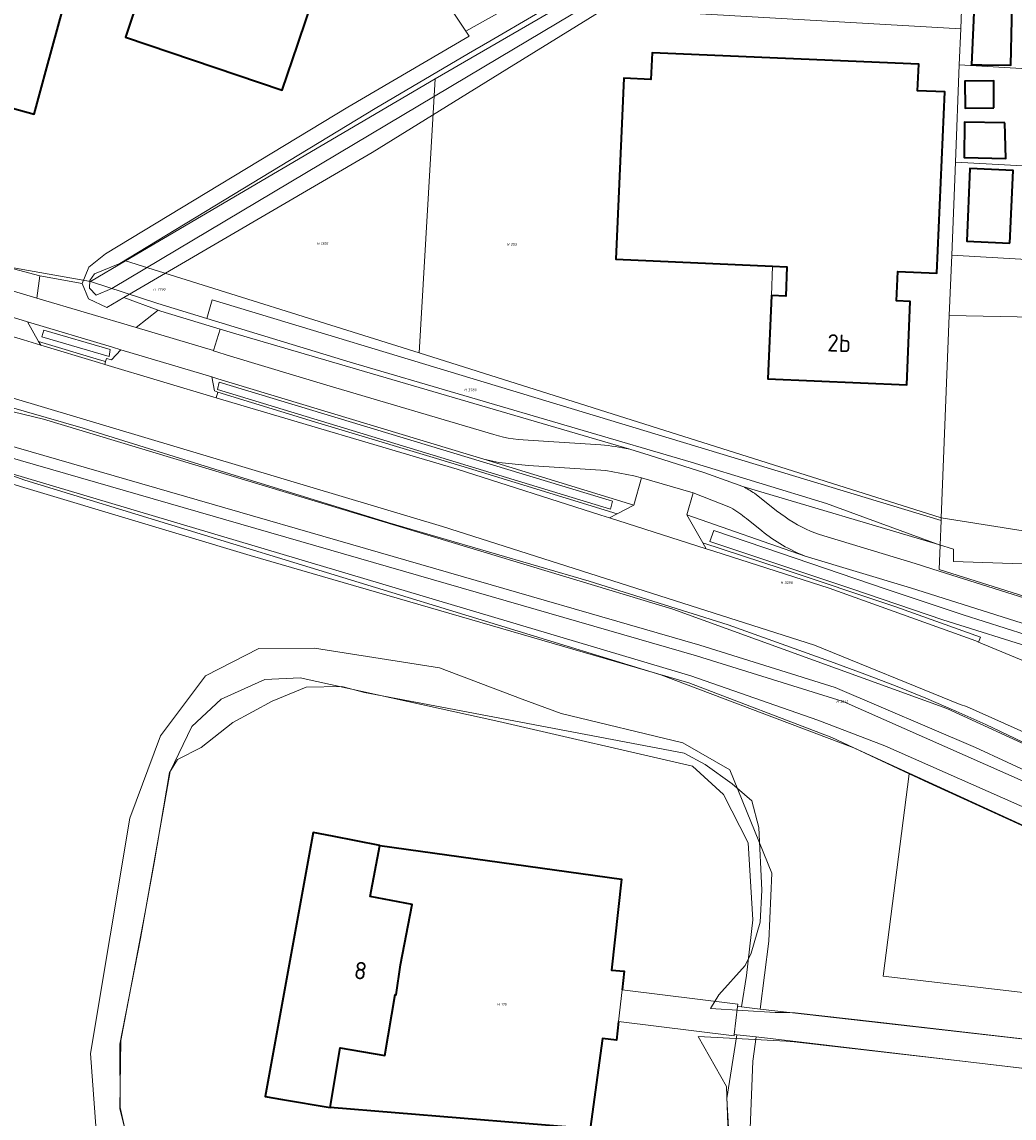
# Model space of a CAD drawing. Header units: metres. Extents: x 104777 to 177370, y 409697 to 438337.
# Tile 63 of 133: x 129583 to 129685, y 423335 to 423448. Entities that reach past the tile are written whole.
import ezdxf
from ezdxf.enums import TextEntityAlignment as Align
from ezdxf.lldxf.tags import DXFTag

# ---------------------------------------------------------------- set-up
doc = ezdxf.new("R2010")
doc.units = ezdxf.units.M
for name, color, linetype, lineweight in [('B-WE-GK-KADEMUUR-G', 150, 'Continuous', 35), ('B-WE-GR-FRUITTEELT-GV', 40, 'Continuous', 13), ('B-WE-GR-GRAS-GV', 60, 'Continuous', 13), ('B-WE-GR-GROENVOORZIENING-GV', 80, 'Continuous', 18), ('B-WE-GR-HAAG-GV', 90, 'Continuous', 13), ('B-WE-GR-HOUTWAL-GV', 40, 'Continuous', 13), ('B-WE-IE-TERREINAFSCHEIDING_KUNSTMATIG_HEKWERK-G', 20, 'IE-TERREINAFSCHEIDING_KUNSTMATIG-SO', 18), ('B-WE-KG-GRENS_PERCEEL-G', 150, 'KG-PERCEEL-SO', 18), ('B-WE-KG-GRENS_PERCEEL-S', 150, 'Continuous', 25), ('B-WE-KW-KUNSTWERK_DEK-GV', 170, 'Continuous', 18), ('B-WE-OG-BEBOUWING-G', 7, 'Continuous', 35), ('B-WE-OG-BEBOUWING-GV', 7, 'Continuous', 35), ('B-WE-OG-BEBOUWING_HUISNUMMER-T18', 10, 'Continuous', 18), ('B-WE-OG-BEBOUWING_LUIFEL-GV', 7, 'Continuous', 18), ('B-WE-OG-TERREIN_BEGROEID-GV', 7, 'Continuous', 18), ('B-WE-OG-TERREIN_ERF-GV', 7, 'Continuous', 18), ('B-WE-OG-TERREIN_OEVER-GV', 7, 'Continuous', 18), ('B-WE-OG-WATER-GV', 130, 'Continuous', 18), ('B-WE-OG-WATER_SLOOT-GV', 120, 'Continuous', 18), ('B-WE-OG-WEG-GV', 7, 'Continuous', 18), ('B-WE-VH-GESLOTENVERHARDING_ASFALT-GV', 10, 'Continuous', 18), ('B-WE-VH-HALFVERHARDING_GRIND-GV', 252, 'Continuous', 18), ('B-WE-VH-ONVERHARD-GV', 252, 'Continuous', 18), ('B-WE-VH-OPENVERHARDING_BETONSTRAATSTEEN-GV', 90, 'Continuous', 18), ('B-WE-VH-OPENVERHARDING_TEGEL-GV', 90, 'Continuous', 18)]:
    doc.layers.add(name, color=color, linetype=linetype, lineweight=lineweight)
doc.styles.add('NLCS-ISO', font='NLCS-ISO.ttf')
doc.styles.add('NLCS-ISO-M20-T18', font='NLCS-ISO.ttf', dxfattribs={"height": 0.036})
doc.styles.get("Standard").update_dxf_attribs({"font": 'Romans.shx'})
doc.linetypes.add('IE-TERREINAFSCHEIDING_KUNSTMATIG-SO', pattern='A,4,[82,NLCS.SHX,S=0.75,R=90,X=0,Y=0],4,-2', length=10)
tags = doc.linetypes.add('KG-PERCEEL-SO', pattern='A,5.5,-2,["P",Standard,S=1.8,R=0,X=-0.5,Y=-0.9],-2,5.5,-2,[5,NLCS.SHX,S=0.75,R=0,X=0,Y=0],-2', length=19).pattern_tags.tags
tags[6] = DXFTag(74, 10)

# ---------------------------------------------------------------- blocks, each defined once
blk = doc.blocks.new('SKG-PERCEELNUMMER-SO')
at = {"style": 'NLCS-ISO', "oblique": 10, "flags": 1}
for tag, p in [('GEMEENTECODE', (0, 2.55)), ('PERCEELGROOTTE', (0, -2.45))]:
    blk.add_attdef(tag, text='', height=1.8, dxfattribs=at).set_placement(p, align=Align.MIDDLE_CENTER)
at = {"style": 'NLCS-ISO', "oblique": 10}
blk.add_attdef('SECTIE', text='', height=1.8, dxfattribs=at).set_placement((-0.5, 0), align=Align.MIDDLE_RIGHT)
blk.add_attdef('PERCEELNUMMER', text='', height=1.8, dxfattribs=at).set_placement((0.5, 0), align=Align.MIDDLE_LEFT)

msp = doc.modelspace()

# ---------------------------------------------------------------- linework, layer by layer
at = {"layer": 'B-WE-GK-KADEMUUR-G', "ltscale": 20, "flags": 128}
for points in [[(129619.9, 423362.72), (129644.85, 423359.24), (129643.82, 423349.84), (129645.12, 423349.71), (129644.91, 423347.79)], [(129644.54, 423344.53), (129644.33, 423342.58), (129642.88, 423342.75), (129641.61, 423333.43), (129614.76, 423335.63)]]:
    msp.add_lwpolyline(points, dxfattribs=at)
at = {"layer": 'B-WE-GR-FRUITTEELT-GV', "ltscale": 20, "flags": 128}
msp.add_lwpolyline([(129619.035, 423461.498), (129628.781, 423446.842), (129629.954, 423447.518), (129642.872, 423454.781)], dxfattribs=at)
at = {"layer": 'B-WE-GR-GRAS-GV', "ltscale": 20, "flags": 128}
msp.add_lwpolyline([(129700.821, 423358.089), (129699.632, 423358.633), (129676.995, 423368.971), (129674.552, 423370.121), (129671.877, 423349.197), (129698.101, 423346.154)], close=True, dxfattribs=at)
at = {"layer": 'B-WE-GR-GROENVOORZIENING-GV', "ltscale": 20, "flags": 128}
for points in [[(129585.165, 423415.948), (129584.965, 423415.284), (129591.919, 423413.224), (129592.039, 423413.968)], [(129603.301, 423410.584), (129603.102, 423409.813), (129643.702, 423397.456), (129643.928, 423398.293)], [(129654.388, 423395.255), (129653.974, 423394.109), (129668.648, 423389.228), (129678.033, 423386.009), (129687.917, 423382.933), (129696.776, 423379.646), (129699.122, 423378.814), (129699.378, 423379.987), (129688.82, 423383.803), (129680.152, 423386.538), (129672.068, 423389.224), (129661.266, 423392.92)]]:
    msp.add_lwpolyline(points, close=True, dxfattribs=at)
at = {"layer": 'B-WE-GR-HAAG-GV', "ltscale": 20, "flags": 128}
for points in [[(129585.165, 423415.948), (129584.965, 423415.284), (129591.919, 423413.224), (129592.039, 423413.968)], [(129603.301, 423410.584), (129603.102, 423409.813), (129643.702, 423397.456), (129643.928, 423398.293)], [(129654.388, 423395.255), (129653.974, 423394.109), (129668.648, 423389.228), (129678.033, 423386.009), (129687.917, 423382.933), (129696.776, 423379.646), (129699.122, 423378.814), (129699.378, 423379.987), (129688.82, 423383.803), (129680.152, 423386.538), (129672.068, 423389.224), (129661.266, 423392.92)]]:
    msp.add_lwpolyline(points, close=True, dxfattribs=at)
at = {"layer": 'B-WE-GR-HOUTWAL-GV', "ltscale": 20, "flags": 128}
for points in [[(129566.462, 423408.402), (129652.926, 423383.422), (129666.929, 423379.046), (129681.421, 423372.844), (129694.491, 423366.767), (129688.318, 423372.31), (129678.449, 423376.849), (129650.163, 423387.14), (129627.365, 423394), (129585.146, 423406.771), (129567.164, 423411.083), (129566.799, 423409.688)], [(129658.764, 423342.924), (129658.41, 423340.428), (129658.129, 423333.478), (129658.084, 423332.867), (129657.867, 423329.909), (129669.305, 423328.617), (129668.787, 423321.299), (129678.93, 423319.913), (129679.679, 423325.899), (129693.914, 423323.523), (129695.25, 423338.618)]]:
    msp.add_lwpolyline(points, close=True, dxfattribs=at)
for points in [[(129698.101, 423346.154), (129671.877, 423349.197), (129674.552, 423370.121), (129666.583, 423373.873), (129651.799, 423379.509), (129606.491, 423392.672), (129565.561, 423404.956)], [(129590.586, 423333.269), (129589.984, 423341.227), (129594.047, 423365.528), (129597.228, 423374.037), (129601.872, 423380.244), (129607.372, 423383.061), (129613.136, 423383.092), (129626.032, 423381.052), (129634.594, 423377.843), (129638.63, 423376.33), (129651.18, 423373.33), (129656.04, 423370.52), (129660.36, 423359.86), (129660.05, 423352.83), (129659.172, 423345.802), (129714.36, 423339.54)]]:
    msp.add_lwpolyline(points, dxfattribs=at)
at = {"layer": 'B-WE-IE-TERREINAFSCHEIDING_KUNSTMATIG_HEKWERK-G', "ltscale": 20, "flags": 128}
for points in [[(129596.992, 423418.029), (129593.439, 423419.32)], [(129597.26, 423417.931), (129596.992, 423418.029)], [(129597.26, 423417.931), (129603.4, 423416.076)], [(129603.4, 423416.076), (129604.423, 423415.767)], [(129645.699, 423403.647), (129604.423, 423415.767)], [(129647.718, 423403.054), (129645.699, 423403.647)], [(129647.718, 423403.054), (129653.439, 423401.205)], [(129653.439, 423401.205), (129657.388, 423399.813)], [(129657.388, 423399.813), (129677.585, 423393.806)], [(129677.585, 423393.806), (129679.145, 423393.342)]]:
    msp.add_lwpolyline(points, dxfattribs=at)
at = {"layer": 'B-WE-KG-GRENS_PERCEEL-G', "ltscale": 20, "flags": 128}
for points in [[(129679.882, 423447.088), (129680.117, 423452.988)], [(129485.502, 423451.636), (129499.353, 423447.277), (129529.505, 423438.136), (129555.692, 423430.156), (129580.457, 423422.681), (129590.01, 423420.972)], [(129625.6, 423441.94), (129638.629, 423449.487)], [(129638.629, 423449.487), (129679.882, 423447.088)], [(129679.735, 423443.38), (129679.882, 423447.088)], [(129679.335, 423433.316), (129679.735, 423443.38)], [(129706.724, 423441.776), (129679.735, 423443.38)], [(129593.631, 423423.106), (129625.6, 423441.94)], [(129623.963, 423413.621), (129625.6, 423441.94)], [(129678.952, 423423.694), (129679.335, 423433.316)], [(129679.335, 423433.316), (129706.493, 423431.836)], [(129590.01, 423420.972), (129593.631, 423423.106)], [(129593.631, 423423.106), (129623.963, 423413.621)], [(129678.705, 423417.48), (129678.952, 423423.694)], [(129706.267, 423422.118), (129678.952, 423423.694)], [(129590.01, 423420.972), (129596.955, 423418.704), (129602.003, 423417.165)], [(129602.003, 423417.165), (129602.582, 423419.076)], [(129602.582, 423419.076), (129632.153, 423410.121), (129677.863, 423396.282)], [(129602.003, 423417.165), (129616.824, 423412.651), (129652.04, 423402.327), (129666.018, 423398.044), (129677.762, 423393.742)], [(129677.874, 423396.565), (129678.705, 423417.48)], [(129678.705, 423417.48), (129703.224, 423417.001), (129703.203, 423415.774)], [(129566.048, 423412.511), (129589.231, 423405.833), (129604.399, 423401.108), (129620.724, 423396.072), (129641.492, 423390.031), (129655.85, 423385.507), (129666.815, 423381.572)], [(129623.963, 423413.621), (129677.874, 423396.565)], [(129564.617, 423407.137), (129583.232, 423400.467), (129648.903, 423380.335), (129668.849, 423372.791), (129689.691, 423363.246), (129708.225, 423354.766), (129726.135, 423344.342), (129732.093, 423340.896)], [(129677.762, 423393.742), (129677.863, 423396.282)], [(129677.863, 423396.282), (129677.874, 423396.565)], [(129677.874, 423396.565), (129702.812, 423392.617)], [(129677.662, 423391.221), (129677.762, 423393.742)], [(129695.905, 423385.471), (129677.662, 423391.221)], [(129688.555, 423372.27), (129685.523, 423373.763), (129682.464, 423375.203), (129679.381, 423376.587), (129676.273, 423377.917), (129673.142, 423379.191), (129669.989, 423380.41), (129666.815, 423381.572)], [(129598.321, 423370.509), (129598.987, 423371.6), (129601.433, 423372.842), (129604.711, 423375.432), (129608.762, 423377.628), (129612.277, 423379.056), (129615.973, 423379.135)], [(129615.973, 423379.135), (129618.308, 423378.501)], [(129618.308, 423378.501), (129618.838, 423378.425)], [(129618.838, 423378.425), (129651.316, 423372.24)], [(129651.316, 423372.24), (129653.494, 423371.065), (129656.283, 423369.073), (129658.292, 423367.331), (129659.034, 423364.565), (129659.325, 423358.079), (129659.18, 423354.777), (129658.249, 423351.581), (129657.618, 423350.314), (129654.895, 423347.268), (129654.034, 423345.858), (129660.722, 423345.443), (129662.235, 423345.468)], [(129655.703, 423337.811), (129655.81, 423334.827), (129655.967, 423329.999), (129655.967, 423329.165), (129655.664, 423326.89), (129654.375, 423324.008), (129652.631, 423320.975), (129650.811, 423319.079), (129649.294, 423318.17), (129645.427, 423316.819), (129631.929, 423318.335), (129618.204, 423319.928), (129611.72, 423320.594), (129606.488, 423320.973), (129600.679, 423323.242), (129597.873, 423325.138), (129594.387, 423330.283), (129594.309, 423330.37), (129593.02, 423335.527), (129593.148, 423342.557), (129595.65, 423355.827), (129596.56, 423360.908), (129598.153, 423370.235), (129598.321, 423370.509)], [(129662.235, 423345.468), (129662.775, 423345.408)], [(129662.775, 423345.408), (129671.032, 423344.483), (129731.077, 423337.578)], [(129661.86, 423342.485), (129652.765, 423342.974), (129655.703, 423337.811)], [(129729.788, 423334.545), (129680.059, 423340.438), (129662.694, 423342.409), (129661.86, 423342.485)]]:
    msp.add_lwpolyline(points, dxfattribs=at)
at = {"layer": 'B-WE-KW-KUNSTWERK_DEK-GV', "ltscale": 20, "flags": 128}
msp.add_lwpolyline([(129656.85, 423346.31), (129644.91, 423347.79), (129644.54, 423344.53), (129656.48, 423343.04), (129656.497, 423343.192), (129656.823, 423346.069)], close=True, dxfattribs=at)
at = {"layer": 'B-WE-OG-BEBOUWING-G', "ltscale": 20, "flags": 128}
for points in [[(129574.69, 423446.39), (129573.38, 423441.57), (129576.76, 423440.64), (129576.68, 423440.34), (129584.19, 423438.29), (129585.5, 423443.11), (129592.88, 423470.125), (129584.604, 423472.384), (129583.686, 423469.006), (129582.239, 423469.401), (129576.732, 423449.136), (129578.661, 423448.609), (129577.825, 423445.534)], [(129612.881, 423456.619), (129604.392, 423459.493), (129602.563, 423460.112), (129598.74, 423461.406), (129595.21, 423450.97), (129593.61, 423446.24), (129609.8, 423440.76), (129611.4, 423445.5), (129614.92, 423455.929), (129614.508, 423456.069)], [(129660.436, 423422.567), (129661.912, 423422.5), (129661.808, 423419.459), (129660.352, 423419.523), (129659.973, 423410.928), (129674.307, 423410.321), (129674.668, 423418.923), (129673.259, 423418.98), (129673.382, 423422.028), (129677.419, 423421.854), (129678.228, 423440.578), (129675.43, 423440.699), (129675.548, 423443.427), (129648, 423444.618), (129647.879, 423441.871), (129645.091, 423441.994), (129644.263, 423423.298)], [(129614.76, 423335.63), (129615.8, 423341.79), (129620.4, 423341.02), (129621.46, 423347.3), (129621.58, 423347.28), (129622.02, 423350.39), (129623.22, 423356.6), (129618.88, 423357.44), (129619.9, 423362.72), (129614.99, 423363.66), (129612.994, 423364.042), (129608.058, 423336.772), (129609.83, 423336.47)]]:
    msp.add_lwpolyline(points, close=True, dxfattribs=at)
at = {"layer": 'B-WE-OG-BEBOUWING-GV', "ltscale": 20, "flags": 128}
for points in [[(129574.69, 423446.39), (129573.38, 423441.57), (129576.76, 423440.64), (129576.68, 423440.34), (129584.19, 423438.29), (129585.5, 423443.11), (129592.88, 423470.125), (129584.604, 423472.384), (129583.686, 423469.006), (129582.239, 423469.401), (129576.732, 423449.136), (129578.661, 423448.609), (129577.825, 423445.534)], [(129612.881, 423456.619), (129604.392, 423459.493), (129602.563, 423460.112), (129598.74, 423461.406), (129595.21, 423450.97), (129593.61, 423446.24), (129609.8, 423440.76), (129611.4, 423445.5), (129614.92, 423455.929), (129614.508, 423456.069)], [(129685.16, 423448.023), (129685.185, 423452.573), (129682.092, 423452.63), (129681.394, 423452.638), (129681.19, 423448), (129680.987, 423443.361), (129682.051, 423443.384), (129685.049, 423443.328)], [(129660.436, 423422.567), (129661.912, 423422.5), (129661.808, 423419.459), (129660.352, 423419.523), (129659.973, 423410.928), (129674.307, 423410.321), (129674.668, 423418.923), (129673.259, 423418.98), (129673.382, 423422.028), (129677.419, 423421.854), (129678.228, 423440.578), (129675.43, 423440.699), (129675.548, 423443.427), (129648, 423444.618), (129647.879, 423441.871), (129645.091, 423441.994), (129644.263, 423423.298)], [(129683.317, 423438.919), (129683.293, 423441.715), (129680.322, 423441.689), (129680.346, 423438.894)], [(129684.447, 423437.395), (129680.28, 423437.435), (129680.242, 423433.802), (129684.545, 423433.696)], [(129684.964, 423424.943), (129685.294, 423432.456), (129680.829, 423432.652), (129680.499, 423425.139), (129682.731, 423425.041)], [(129614.76, 423335.63), (129615.8, 423341.79), (129620.4, 423341.02), (129621.46, 423347.3), (129621.58, 423347.28), (129622.02, 423350.39), (129623.22, 423356.6), (129618.88, 423357.44), (129619.9, 423362.72), (129614.99, 423363.66), (129612.994, 423364.042), (129608.058, 423336.772), (129609.83, 423336.47)]]:
    msp.add_lwpolyline(points, close=True, dxfattribs=at)
at = {"layer": 'B-WE-OG-BEBOUWING_LUIFEL-GV', "ltscale": 20, "flags": 128}
msp.add_lwpolyline([(129660.436, 423422.567), (129660.352, 423419.523), (129661.808, 423419.459), (129661.912, 423422.5)], close=True, dxfattribs=at)
at = {"layer": 'B-WE-OG-TERREIN_BEGROEID-GV', "ltscale": 20, "flags": 128}
for points in [[(129589.126, 423420.794), (129584.754, 423421.582), (129584.442, 423419.274), (129594.706, 423416.246), (129596.992, 423418.029), (129593.439, 423419.32), (129591.672, 423418.288), (129589.801, 423419.201)], [(129630.611, 423402.64), (129646.114, 423397.889), (129646.924, 423400.689), (129646.11, 423400.901), (129643.22, 423401.453), (129635.245, 423401.983), (129632.19, 423402.293)]]:
    msp.add_lwpolyline(points, close=True, dxfattribs=at)
for points in [[(129645.699, 423403.647), (129604.423, 423415.767), (129603.4, 423416.076), (129602.707, 423413.869), (129602.703, 423413.81), (129604.461, 423413.283), (129614.41, 423410.267), (129631.659, 423405.173)], [(129635.711, 423404.571), (129642.702, 423404.096)], [(129656.117, 423397.618), (129652.25, 423399.148), (129651.587, 423396.871)], [(129692.336, 423391.604), (129679.146, 423392.063), (129679.145, 423393.342), (129677.585, 423393.806), (129657.388, 423399.813)], [(129658.583, 423399.105), (129660.842, 423397.296), (129661.736, 423396.658)], [(129651.587, 423396.871), (129663.826, 423392.605)], [(129659.336, 423395.22), (129657.743, 423396.49)], [(129665.303, 423394.837), (129675.19, 423391.84), (129677.662, 423391.061), (129693.4, 423386.1)]]:
    msp.add_lwpolyline(points, dxfattribs=at)
at = {"layer": 'B-WE-OG-TERREIN_BEGROEID-GV', "ltscale": 20}
for points in [[(129631.659, 423405.173, 0.0705648), (129635.711, 423404.571)], [(129642.702, 423404.096, -0.0403186), (129645.699, 423403.647)], [(129657.388, 423399.813, -0.0191314), (129658.583, 423399.105)], [(129657.743, 423396.49, 0.0465322), (129656.117, 423397.618)], [(129661.736, 423396.658, 0.0720264), (129665.303, 423394.837)], [(129663.826, 423392.605, -0.0751684), (129659.336, 423395.22)]]:
    msp.add_lwpolyline(points, format="xyb", dxfattribs=at)
at = {"layer": 'B-WE-OG-TERREIN_ERF-GV', "ltscale": 20, "flags": 128}
for points in [[(129576.68, 423440.34), (129576.76, 423440.64), (129573.38, 423441.57), (129574.69, 423446.39), (129577.825, 423445.534), (129578.661, 423448.609), (129576.732, 423449.136), (129582.239, 423469.401), (129583.686, 423469.006), (129584.604, 423472.384), (129592.88, 423470.125), (129585.5, 423443.11), (129584.19, 423438.29)], [(129604.392, 423459.493), (129612.881, 423456.619), (129614.508, 423456.069), (129614.92, 423455.929), (129611.4, 423445.5), (129609.8, 423440.76), (129593.61, 423446.24), (129595.21, 423450.97), (129598.74, 423461.406), (129602.563, 423460.112)], [(129685.16, 423448.023), (129685.049, 423443.328), (129682.051, 423443.384), (129680.987, 423443.361), (129681.19, 423448), (129681.394, 423452.638), (129682.092, 423452.63), (129685.185, 423452.573)], [(129660.352, 423419.523), (129661.808, 423419.459), (129661.912, 423422.5), (129660.436, 423422.567), (129644.263, 423423.298), (129645.091, 423441.994), (129647.879, 423441.871), (129648, 423444.618), (129675.548, 423443.427), (129675.43, 423440.699), (129678.228, 423440.578), (129677.419, 423421.854), (129673.382, 423422.028), (129673.259, 423418.98), (129674.668, 423418.923), (129674.307, 423410.321), (129659.973, 423410.928)], [(129683.317, 423438.919), (129680.346, 423438.894), (129680.322, 423441.689), (129683.293, 423441.715)], [(129680.242, 423433.802), (129680.28, 423437.435), (129684.447, 423437.395), (129684.545, 423433.696)], [(129684.964, 423424.943), (129682.731, 423425.041), (129680.499, 423425.139), (129680.829, 423432.652), (129685.294, 423432.456)], [(129644.54, 423344.53), (129644.91, 423347.79), (129645.12, 423349.71), (129643.82, 423349.84), (129644.85, 423359.24), (129619.9, 423362.72), (129618.88, 423357.44), (129623.22, 423356.6), (129622.02, 423350.39), (129621.58, 423347.28), (129621.46, 423347.3), (129620.4, 423341.02), (129615.8, 423341.79), (129614.76, 423335.63), (129641.61, 423333.43), (129642.88, 423342.75), (129644.33, 423342.58)]]:
    msp.add_lwpolyline(points, close=True, dxfattribs=at)
for points in [[(129569.635, 423450.75), (129567.79, 423446.96), (129565.6, 423442.46), (129568.173, 423441.481), (129568.913, 423443.893), (129572.422, 423442.904), (129571.513, 423439.68), (129570.244, 423440.038), (129566.512, 423426.818), (129580.47, 423422.707), (129584.754, 423421.582), (129589.126, 423420.794), (129589.839, 423422.47), (129591.539, 423423.837), (129616.582, 423438.995), (129629.119, 423446.334), (129628.781, 423446.842), (129619.035, 423461.498)], [(129645.791, 423450.833), (129632.995, 423442.911), (129619.102, 423434.309), (129593.439, 423419.32), (129596.992, 423418.029), (129597.26, 423417.931), (129603.4, 423416.076), (129604.423, 423415.767), (129645.699, 423403.647), (129647.718, 423403.054), (129653.439, 423401.205), (129657.388, 423399.813), (129677.585, 423393.806), (129679.145, 423393.342), (129679.146, 423392.063), (129692.336, 423391.604)]]:
    msp.add_lwpolyline(points, dxfattribs=at)
at = {"layer": 'B-WE-OG-TERREIN_OEVER-GV', "ltscale": 20, "flags": 128}
for points in [[(129589.126, 423420.794), (129589.801, 423419.201), (129591.672, 423418.288), (129593.439, 423419.32), (129619.102, 423434.309), (129632.995, 423442.911), (129645.791, 423450.833), (129679.271, 423470.449), (129680.466, 423471.824), (129680.978, 423473.205), (129680.796, 423474.594), (129679.525, 423475.803), (129678.532, 423475.809), (129661.49, 423466.2), (129642.872, 423454.781), (129629.954, 423447.518), (129628.781, 423446.842), (129629.119, 423446.334), (129616.582, 423438.995), (129591.539, 423423.837), (129589.839, 423422.47)], [(129645.389, 423454.109), (129678.81, 423474.122), (129679.406, 423474.313), (129679.991, 423473.513), (129679.984, 423472.919), (129679.382, 423472.233), (129632.239, 423444.133), (129592.191, 423420.263), (129590.598, 423419.588), (129589.913, 423420.29), (129589.923, 423421.082), (129590.426, 423421.77), (129593.033, 423422.83), (129619.39, 423438.859), (129629.055, 423444.529), (129631.245, 423445.813)]]:
    msp.add_lwpolyline(points, close=True, dxfattribs=at)
for points in [[(129694.491, 423366.767), (129681.421, 423372.844), (129666.929, 423379.046), (129652.926, 423383.422), (129566.462, 423408.402)], [(129566.171, 423407.29), (129652.608, 423382.316), (129667.754, 423377.595), (129686.652, 423369.217)], [(129688.96, 423365.529), (129672.036, 423373.011), (129665.125, 423375.653), (129652.013, 423380.251), (129565.809, 423405.907)], [(129565.561, 423404.956), (129606.491, 423392.672), (129651.799, 423379.509), (129666.583, 423373.873), (129674.552, 423370.121), (129676.995, 423368.971), (129699.632, 423358.633)], [(129594.191, 423330.544), (129593.058, 423335.626), (129593.036, 423342.185), (129595.152, 423353.092), (129598.238, 423370.349), (129600.479, 423374.993), (129603.494, 423377.84), (129607.99, 423379.874), (129611.669, 423380.029), (129632.188, 423375.514), (129652.169, 423370.906), (129655.395, 423367.986), (129657.92, 423362.987), (129658.422, 423355.03), (129657.758, 423349.274), (129657.236, 423346.022), (129659.172, 423345.802), (129660.05, 423352.83), (129660.36, 423359.86), (129656.04, 423370.52), (129651.18, 423373.33), (129638.63, 423376.33), (129634.594, 423377.843), (129626.032, 423381.052), (129613.136, 423383.092), (129607.372, 423383.061), (129601.872, 423380.244), (129597.228, 423374.037), (129594.047, 423365.528), (129589.984, 423341.227), (129590.586, 423333.269)], [(129658.129, 423333.478), (129658.41, 423340.428), (129658.764, 423342.924), (129656.776, 423343.159), (129655.72, 423336.577), (129655.949, 423332.973)]]:
    msp.add_lwpolyline(points, dxfattribs=at)
at = {"layer": 'B-WE-OG-WATER-GV', "ltscale": 20, "flags": 128}
msp.add_lwpolyline([(129645.389, 423454.109), (129631.245, 423445.813), (129629.055, 423444.529), (129619.39, 423438.859), (129593.033, 423422.83), (129590.426, 423421.77), (129589.923, 423421.082), (129589.913, 423420.29), (129590.598, 423419.588), (129592.191, 423420.263), (129632.239, 423444.133), (129679.382, 423472.233), (129679.984, 423472.919), (129679.991, 423473.513), (129679.406, 423474.313), (129678.81, 423474.122)], close=True, dxfattribs=at)
at = {"layer": 'B-WE-OG-WATER_SLOOT-GV', "ltscale": 20, "flags": 128}
for points in [[(129686.652, 423369.217), (129667.754, 423377.595), (129652.608, 423382.316), (129566.171, 423407.29)], [(129565.809, 423405.907), (129652.013, 423380.251), (129665.125, 423375.653), (129672.036, 423373.011), (129688.96, 423365.529)], [(129655.949, 423332.973), (129655.72, 423336.577), (129656.776, 423343.159), (129656.497, 423343.192), (129656.823, 423346.069), (129657.236, 423346.022), (129657.758, 423349.274), (129658.422, 423355.03), (129657.92, 423362.987), (129655.395, 423367.986), (129652.169, 423370.906), (129632.188, 423375.514), (129611.669, 423380.029), (129607.99, 423379.874), (129603.494, 423377.84), (129600.479, 423374.993), (129598.238, 423370.349), (129595.152, 423353.092), (129593.036, 423342.185), (129593.058, 423335.626), (129594.191, 423330.544)]]:
    msp.add_lwpolyline(points, dxfattribs=at)
msp.add_lwpolyline([(129644.91, 423347.79), (129644.54, 423344.53), (129644.33, 423342.58), (129642.88, 423342.75), (129641.61, 423333.43), (129614.76, 423335.63), (129609.83, 423336.47), (129608.058, 423336.772), (129612.994, 423364.042), (129614.99, 423363.66), (129619.9, 423362.72), (129644.85, 423359.24), (129643.82, 423349.84), (129645.12, 423349.71)], close=True, dxfattribs=at)
at = {"layer": 'B-WE-OG-WEG-GV', "ltscale": 20, "flags": 128}
for points in [[(129692.584, 423371.646), (129689.314, 423373.109), (129680.492, 423377.057), (129679.81, 423377.29), (129664.78, 423383.41), (129626.35, 423395.67), (129568.174, 423413.078), (129565.66, 423413.83), (129565.43, 423413.26), (129561.82, 423414.44), (129543.78, 423419.901), (129542.573, 423418.48), (129567.164, 423411.083), (129585.146, 423406.771), (129627.365, 423394), (129650.163, 423387.14), (129678.449, 423376.849), (129688.318, 423372.31), (129694.491, 423366.767), (129695.481, 423367.481), (129695.264, 423367.589)], [(129583.495, 423416.816), (129584.641, 423414.788), (129590.929, 423412.897), (129591.552, 423412.71), (129591.644, 423413.017), (129592.158, 423412.876), (129593.117, 423413.937), (129592.256, 423414.195)], [(129585.165, 423415.948), (129592.039, 423413.968), (129591.919, 423413.224), (129584.965, 423415.284)], [(129646.114, 423397.889), (129630.611, 423402.64), (129603.163, 423410.931), (129602.529, 423411.121), (129602.795, 423409.679), (129603.16, 423409.558), (129613.13, 423406.489), (129628.604, 423401.848), (129644.399, 423396.985)], [(129603.301, 423410.584), (129643.928, 423398.293), (129643.702, 423397.456), (129603.102, 423409.813)], [(129654.388, 423395.255), (129661.266, 423392.92), (129672.068, 423389.224), (129680.152, 423386.538), (129688.82, 423383.803), (129699.378, 423379.987), (129699.122, 423378.814), (129696.776, 423379.646), (129687.917, 423382.933), (129678.033, 423386.009), (129668.648, 423389.228), (129653.974, 423394.109)]]:
    msp.add_lwpolyline(points, close=True, dxfattribs=at)
msp.add_lwpolyline([(129700.574, 423379.522), (129701.125, 423380.753), (129689.61, 423384.62), (129674.7, 423389.32), (129663.826, 423392.605), (129651.587, 423396.871), (129653.232, 423393.998), (129661.351, 423391.331), (129673.179, 423387.365), (129681.934, 423384.225), (129681.728, 423383.729), (129685.966, 423381.974), (129693.069, 423378.916), (129697.55, 423376.969)], dxfattribs=at)
at = {"layer": 'B-WE-VH-GESLOTENVERHARDING_ASFALT-GV', "ltscale": 20, "flags": 128}
for points in [[(129602.98, 423408.961), (129591.466, 423412.423), (129590.843, 423412.61), (129584.854, 423414.411), (129583.074, 423414.946), (129576.285, 423416.988), (129575.853, 423417.118), (129543.337, 423426.894), (129542.301, 423427.206), (129520.51, 423433.758), (129516.694, 423434.906), (129514.324, 423435.618), (129490.828, 423442.683), (129489.145, 423443.189), (129488.49, 423443.386), (129487.026, 423443.826), (129473.835, 423447.845)], [(129568.174, 423413.078), (129626.35, 423395.67), (129664.78, 423383.41), (129679.81, 423377.29), (129680.492, 423377.057), (129689.314, 423373.109), (129692.584, 423371.646), (129700.212, 423368.008), (129705.663, 423365.178), (129707.565, 423364.095), (129712.588, 423361.234), (129720.137, 423357.003), (129723.283, 423355.362), (129729.651, 423351.624), (129735.855, 423347.79), (129738.863, 423345.804)], [(129697.55, 423376.969), (129693.069, 423378.916), (129685.966, 423381.974), (129681.728, 423383.729), (129681.447, 423383.845), (129666.305, 423389.298), (129654.381, 423393.111), (129653.596, 423393.362), (129643.592, 423396.56), (129642.723, 423396.838), (129627.86, 423401.59), (129603.658, 423408.757), (129602.98, 423408.961)]]:
    msp.add_lwpolyline(points, dxfattribs=at)
at = {"layer": 'B-WE-VH-HALFVERHARDING_GRIND-GV', "ltscale": 20, "flags": 128}
msp.add_lwpolyline([(129584.754, 423421.582), (129580.47, 423422.707), (129580.302, 423421.953), (129579.484, 423420.757), (129584.442, 423419.274)], close=True, dxfattribs=at)
at = {"layer": 'B-WE-VH-ONVERHARD-GV', "ltscale": 20, "flags": 128}
msp.add_lwpolyline([(129656.823, 423346.069), (129656.497, 423343.192), (129656.776, 423343.159), (129658.764, 423342.924), (129695.25, 423338.618), (129713.96, 423336.41), (129727.05, 423334.74), (129729.42, 423334.08), (129730.33, 423333.91), (129732.42, 423333.655), (129732.94, 423337.96), (129730.85, 423338.2), (129727.92, 423338.08), (129714.36, 423339.54), (129659.172, 423345.802), (129657.236, 423346.022)], close=True, dxfattribs=at)
at = {"layer": 'B-WE-VH-OPENVERHARDING_BETONSTRAATSTEEN-GV', "ltscale": 20, "flags": 128}
for points in [[(129576.285, 423416.988), (129583.074, 423414.946), (129584.854, 423414.411), (129584.641, 423414.788), (129583.495, 423416.816), (129582.955, 423416.978), (129578.213, 423418.398), (129576.224, 423417.319), (129575.853, 423417.118)], [(129602.707, 423413.869), (129603.4, 423416.076), (129597.26, 423417.931), (129596.992, 423418.029), (129594.706, 423416.246)], [(129584.641, 423414.788), (129584.854, 423414.411), (129590.843, 423412.61), (129591.466, 423412.423), (129591.552, 423412.71), (129590.929, 423412.897)], [(129591.466, 423412.423), (129602.98, 423408.961), (129603.16, 423409.558), (129602.795, 423409.679), (129602.529, 423411.121), (129593.117, 423413.937), (129592.158, 423412.876), (129591.644, 423413.017), (129591.552, 423412.71)], [(129602.98, 423408.961), (129603.658, 423408.757), (129627.86, 423401.59), (129642.723, 423396.838), (129643.592, 423396.56), (129644.399, 423396.985), (129628.604, 423401.848), (129613.13, 423406.489), (129603.16, 423409.558)], [(129652.25, 423399.148), (129646.924, 423400.689), (129646.114, 423397.889), (129644.399, 423396.985), (129643.592, 423396.56), (129653.596, 423393.362), (129653.232, 423393.998), (129651.587, 423396.871)], [(129653.596, 423393.362), (129654.381, 423393.111), (129666.305, 423389.298), (129681.447, 423383.845), (129681.728, 423383.729), (129681.934, 423384.225), (129673.179, 423387.365), (129661.351, 423391.331), (129653.232, 423393.998)]]:
    msp.add_lwpolyline(points, close=True, dxfattribs=at)
at = {"layer": 'B-WE-VH-OPENVERHARDING_TEGEL-GV', "ltscale": 20, "flags": 128}
for points in [[(129631.659, 423405.173), (129614.41, 423410.267), (129604.461, 423413.283), (129602.703, 423413.81), (129602.707, 423413.869), (129594.706, 423416.246), (129584.442, 423419.274), (129579.484, 423420.757), (129525.05, 423437.03), (129483.726, 423449.694)], [(129542.879, 423428.973), (129543.898, 423428.668), (129577.925, 423418.484), (129578.213, 423418.398), (129582.955, 423416.978), (129583.495, 423416.816), (129592.256, 423414.195), (129593.117, 423413.937), (129602.529, 423411.121), (129603.163, 423410.931), (129630.611, 423402.64), (129632.19, 423402.293), (129635.245, 423401.983), (129643.22, 423401.453), (129646.11, 423400.901), (129646.924, 423400.689), (129652.25, 423399.148), (129656.117, 423397.618)], [(129642.702, 423404.096), (129635.711, 423404.571)], [(129657.388, 423399.813), (129653.439, 423401.205), (129647.718, 423403.054), (129645.699, 423403.647)], [(129661.736, 423396.658), (129660.842, 423397.296), (129658.583, 423399.105)], [(129657.743, 423396.49), (129659.336, 423395.22)], [(129741.229, 423359.17), (129734.205, 423364.575), (129732.276, 423366.059), (129730.38, 423367.304), (129726.971, 423369.679), (129720.88, 423373.61), (129708.14, 423380.67), (129703.36, 423382.74), (129693.4, 423386.1), (129677.662, 423391.061), (129675.19, 423391.84), (129665.303, 423394.837)], [(129663.826, 423392.605), (129674.7, 423389.32), (129689.61, 423384.62), (129701.125, 423380.753), (129702.86, 423380.17), (129705.469, 423378.98), (129706.98, 423378.29), (129711.843, 423375.626), (129713.437, 423374.753), (129719.43, 423371.47), (129727.406, 423366.207), (129728.973, 423365.124), (129730.629, 423364.03), (129766.39, 423336.56)]]:
    msp.add_lwpolyline(points, dxfattribs=at)
at = {"layer": 'B-WE-VH-OPENVERHARDING_TEGEL-GV', "ltscale": 20}
for points in [[(129635.711, 423404.571, -0.0705648), (129631.659, 423405.173)], [(129645.699, 423403.647, 0.0403186), (129642.702, 423404.096)], [(129658.583, 423399.105, 0.0191314), (129657.388, 423399.813)], [(129656.117, 423397.618, -0.0465322), (129657.743, 423396.49)], [(129665.303, 423394.837, -0.0720264), (129661.736, 423396.658)], [(129659.336, 423395.22, 0.0751684), (129663.826, 423392.605)]]:
    msp.add_lwpolyline(points, format="xyb", dxfattribs=at)

# ---------------------------------------------------------------- block references
at = {"layer": 'B-WE-KG-GRENS_PERCEEL-S', "ltscale": 20, "xscale": 0.15, "yscale": 0.15, "zscale": 0.15}
for p, values in [((129613.713, 423424.893), {'PERCEELNUMMER': '1815', 'SECTIE': 'H'}), ((129633.326, 423424.828), {'PERCEELNUMMER': '253', 'SECTIE': 'H'}), ((129596.811, 423420.163), {'PERCEELNUMMER': '3790', 'SECTIE': 'H'}), ((129628.93, 423409.78), {'PERCEELNUMMER': '3789', 'SECTIE': 'H'}), ((129661.605, 423389.867), {'PERCEELNUMMER': '3258', 'SECTIE': 'H'}), ((129667.366, 423377.579), {'PERCEELNUMMER': '2641', 'SECTIE': 'H'}), ((129632.332, 423346.287), {'PERCEELNUMMER': '175', 'SECTIE': 'H'})]:
    msp.add_blockref('SKG-PERCEELNUMMER-SO', p, dxfattribs=at).add_auto_attribs(values)

# ---------------------------------------------------------------- texts
at = {"layer": 'B-WE-OG-BEBOUWING_HUISNUMMER-T18', "ltscale": 20, "style": 'NLCS-ISO-M20-T18'}
for s, rotation, p in [('2b', 357.6, (129667.33, 423414.62)), ('8', 352, (129617.894, 423349.779))]:
    msp.add_text(s, height=1.8, rotation=rotation, dxfattribs=at).set_placement(p, align=Align.MIDDLE)

doc.saveas('drawing.dxf')
